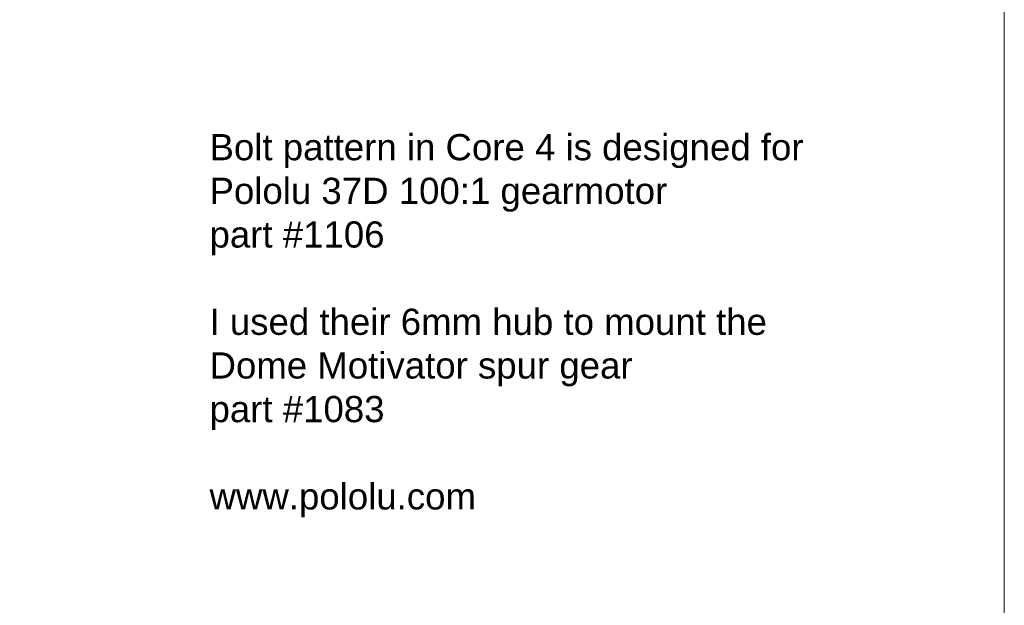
# Model space of a CAD drawing. Header units: inches. Extents: x 0 to 32.5, y 0 to 21.
# Tile 3 of 3: x 20.8 to 32.5, y 6.9 to 13.9. Entities that reach past the tile are written whole.
import ezdxf

# ---------------------------------------------------------------- set-up
doc = ezdxf.new("R2010")
doc.units = ezdxf.units.IN
doc.header["$MEASUREMENT"] = 0
doc.layers.add('CONTINUOUS', color=7, linetype='Continuous', lineweight=0)
doc.layers.add('DIMENSIONS', color=7, linetype='Continuous', lineweight=0)
doc.dimstyles.get("Standard").update_dxf_attribs({"dimtxt": 0.18, "dimasz": 0.18, "dimexe": 0.18, "dimexo": 0.0625, "dimgap": 0.09, "dimtad": 0, "dimtih": 1, "dimtoh": 1, "dimdec": 4, "dimzin": 0, "dimdsep": 46, "dimtxsty": 'Standard', "dimcen": 0.09, "dimadec": 0, "dimazin": 0, "dimtfac": 1, "dimtdec": 4, "dimtofl": 0, "dimtmove": 0, "dimatfit": 3, "dimfxl": 1, "dimtolj": 1, "dimtzin": 0, "dimarcsym": 0})

# ---------------------------------------------------------------- blocks, each defined once
blk = doc.blocks.new('D1')
blk.add_hatch(color=7).paths.add_polyline_path([(15.963, 3.372), (15.897, 3.309), (15.939, 3.39)], flags=0)
at = {"layer": 'DIMENSIONS'}
for p, q in [((11.472, 10.098), (11.472, 10.098)), ((15.905, 3.655), (16.155, 3.655)), ((15.951, 3.381), (16.155, 3.655))]:
    blk.add_line(p, q, dxfattribs=at)
for points in [[(11.472, 10.098), (11.472, 10.098), (11.472, 10.098), (11.472, 10.098), (11.472, 10.098)], [(15.897, 3.309), (15.939, 3.39), (15.963, 3.372), (15.897, 3.309)]]:
    blk.add_lwpolyline(points, dxfattribs=at)
blk.add_arc((15.86, 3.259), 0.0625, 33.4556, 53.1743, dxfattribs=at)
at = {"layer": 'DIMENSIONS', "char_height": 0.2262, "attachment_point": 5}
for s, insert in [('{\\fArial|b0|i0|c0|p0;R.063}{\\fArial|b0|i0|c0|p0;}', (15.274, 3.655)), ('{\\fArial|b0|i0|c0|p0;}', (14.801, 3.655)), ('{\\fArial|b0|i0|c0|p0;}', (15.274, 3.655)), ('{\\fArial|b0|i0|c0|p0;}', (15.274, 3.655)), ('{\\fArial|b0|i0|c0|p0;}', (15.746, 3.655))]:
    blk.add_mtext(s, dxfattribs=dict(at, insert=insert))
blk = doc.blocks.new('BLOCK0')
at = {"layer": 'CONTINUOUS'}
blk.add_line((32.5, 0), (32.5, 21), dxfattribs=at)

msp = doc.modelspace()

# ---------------------------------------------------------------- block references
at = {"layer": 'CONTINUOUS'}
msp.add_blockref('BLOCK0', (0, 0), dxfattribs=at)

# ---------------------------------------------------------------- texts
at = {"layer": 'CONTINUOUS', "insert": (23.0894, 12.5209), "char_height": 0.310215, "attachment_point": 1}
msp.add_mtext('{\\fArial|b0|i0|c0|p0;\\C7;Bolt pattern in Core 4 is designed for}{\\fArial|b0|i0|c0|p0;\\C7;\\PPololu 37D 100:1 gearmotor}{\\fArial|b0|i0|c0|p0;\\C7;\\Ppart #1106}{\\fArial|b0|i0|c0|p0;\\C7;\\P}{\\fArial|b0|i0|c0|p0;\\C7;\\PI used their 6mm hub to mount the}{\\fArial|b0|i0|c0|p0;\\C7;\\PDome Motivator spur gear}{\\fArial|b0|i0|c0|p0;\\C7;\\Ppart #1083}{\\fArial|b0|i0|c0|p0;\\C7;\\P}{\\fArial|b0|i0|c0|p0;\\C7;\\Pwww.pololu.com}{\\fArial|b0|i0|c0|p0;\\C7;\\H0.2916667x;}', dxfattribs=at)

# ---------------------------------------------------------------- dimensions: what is measured, and where the dimension line sits
at = {"layer": 'DIMENSIONS'}
dim = msp.add_radius_dim(center=(15.8595, 3.2594), mpoint=(15.9179, 3.2818), dimstyle='Standard', override={"dimtxt": 0.287022, "dimtad": 0, "dimdec": 3, "dimzin": 0, "dimse1": 0, "dimse2": 0, "dimsd1": 0, "dimsd2": 0, "dimadec": 3, "dimazin": 0, "dimtol": 0, "dimlim": 0, "dimtp": 0.00019685, "dimtm": 7.87402e-05, "dimtdec": 3}, dxfattribs=at)
dim.commit()
dim.dimension.update_dxf_attribs({"geometry": 'D1', "text_midpoint": (26.7455, 13.7524)})

doc.saveas('drawing.dxf')
